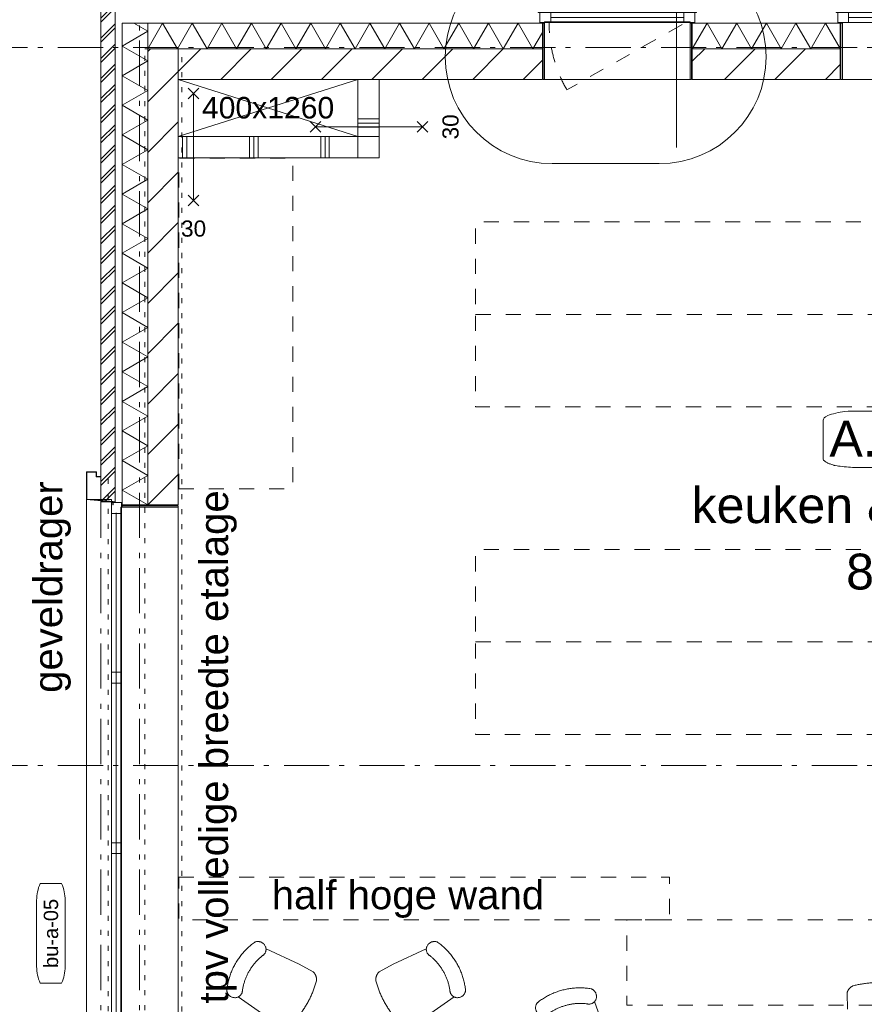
# Model space of a CAD drawing. Header units: millimetres. Extents: x -62314 to 79800, y -34032 to 28340.
# Tile 7 of 256: x -17216 to -11289, y 13598 to 20510. Entities that reach past the tile are written whole.
import ezdxf
from ezdxf.enums import TextEntityAlignment as Align

# ---------------------------------------------------------------- set-up
doc = ezdxf.new("R2010")
doc.units = ezdxf.units.MM
doc.header["$LTSCALE"] = 508
doc.header["$PDMODE"] = 1
doc.header["$PDSIZE"] = -2
for name, pattern in [('Dash Style-1', [0.41664, 0.20828, -0.20836]), ('Dash Style-5', [0.20828, 0.069425, -0.138855]), ('Dash Style-6', [1.04164, 0.625, -0.20828, 0.06943, -0.13893])]:
    doc.linetypes.add(name, pattern=pattern)
doc.layers.get('0').update_dxf_attribs({"lineweight": 0})
doc.layers.get('DEFPOINTS').update_dxf_attribs({"lineweight": 0})
for name, color, linetype, lineweight in [('(00) tekening-lijn draairichting', 7, 'Dash Style-1', 0), ('(00) tekening-merk kozijn', 40, 'Continuous', 0), ('(00) tekening-stramien-algemeen', 7, 'Dash Style-6', 0), ('(00) tekening-verwijzing', 33, 'Fence_Line', 0), ('(00) tekst-algemeen', 8, 'Continuous', 0), ('(00) tekst-klein', 8, 'Continuous', 0), ('(00) tekst-ruimtenummer-algemeen', 8, 'Continuous', 0), ('(00) tekst-ruimtenummer-gradering', 8, 'Continuous', 0), ('(04) bouwaanvraag-brandweer-WBDBO', 142, 'Dash Style-1', 0), ('(21) buitenwanden-X baksteen_metselwerk', 92, 'Continuous', 0), ('(22) binnenwanden-X kalkzandsteen', 1, 'Continuous', 0), ('(22) binnenwanden-X metal stud _', 92, 'Continuous', 0), ('(28) hoofddraagconstructie-bovenliggend', 1, 'Dash Style-5', 0), ('(42) binnenwandafwerkingen-R plaatmateriaal algemeen', 12, 'Continuous', 0), ('(8_) losse inventaris-(82) interieur', 1, 'Dash Style-1', 0), ('(__) constructies_materialen-K isolatie', 8, 'Continuous', 0), ('(__) constructies_materialen-Xh2 staalproducten', 1, 'Continuous', 0), ('Dimension', 7, 'Continuous', 0), ('None', 7, 'Continuous', 0)]:
    doc.layers.add(name, color=color, linetype=linetype, lineweight=lineweight)
doc.styles.add('Arial', font='Arial')
doc.styles.add('Arial Italic (italic)', font='Arial Italic')
doc.styles.add('Helvetica', font='Helvetica')
doc.linetypes.add('Fence_Line', pattern='A,0,[1,Fence_Line.shx,S=0.19685,R=0,X=0,Y=-0.441942],-5', length=5)
doc.dimstyles.new('KE __', dxfattribs={"dimtxt": 151.308594, "dimasz": 50.074463, "dimexe": 125, "dimexo": 500, "dimgap": 25, "dimtad": 1, "dimdec": 1, "dimtxsty": 'Helvetica', "dimblk": 'DOT', "dimblk1": 'DOT', "dimblk2": 'DOT', "dimcen": 0, "dimdle": 100, "dimazin": 0, "dimtfac": 0.8, "dimtdec": 1, "dimtix": 1, "dimtmove": 0, "dimatfit": 0, "dimldrblk": 'DOT', "dimfxl": 150, "dimfxlon": 1, "dimfrac": 2, "dimtolj": 1, "dimarcsym": 0})
pattern_1 = [(45, (163395.98, 42314.6), (-176.7767, 176.7767), [])]

# ---------------------------------------------------------------- blocks, each defined once
blk = doc.blocks.new('00-merk kozijn')
at = {"layer": '(00) tekening-merk kozijn', "color": 2, "lineweight": 0, "transparency": 33554687, "flags": 128}
blk.add_lwpolyline([(233.3, 50, 0.105357), (349.4, 74.7), (350, 75), (350, 225), (349.4, 225.3, 0.105357), (233.3, 250), (-233.3, 250, 0.105357), (-349.4, 225.3), (-350, 225), (-350, 75), (-349.4, 74.7, 0.105357), (-233.3, 50)], format="xyb", close=True, dxfattribs=at)
at = {"layer": 'None', "color": 7, "linetype": 'Continuous', "lineweight": 0, "transparency": 33554687}
blk.add_point((0, 0), dxfattribs=at)
at = {"layer": '(00) tekening-merk kozijn', "color": 2, "transparency": 33554687, "style": 'Arial'}
blk.add_attdef('MERK', text='', height=100.7, dxfattribs=at).set_placement((0, 149.9), align=Align.MIDDLE_CENTER)
blk = doc.blocks.new('zetwerk omlijsting')
at = {"layer": '(__) constructies_materialen-Xh2 staalproducten', "color": 3, "lineweight": 0, "transparency": 33554687, "flags": 128}
for points in [[(21.2, -175), (5, 10.7), (-17, 10.7), (-17, 12.7), (6.8, 12.7), (23.1, -173)], [(213, -107.3), (213, -173), (23.1, -173), (21.2, -175), (215, -175), (215, -105.3), (183, -105.2), (183, -74.8), (181, -74.8), (181, -107.2)]]:
    blk.add_lwpolyline(points, close=True, dxfattribs=at)
blk = doc.blocks.new('kozijn aansluiting-hoek met lijst metselwerk')
at = {"layer": '(42) binnenwandafwerkingen-R plaatmateriaal algemeen', "color": 17, "lineweight": 0, "transparency": 33554687, "flags": 128}
blk.add_lwpolyline([(-32, 469), (-22, 469), (-22, 75), (-32, 75)], close=True, dxfattribs=at)
at = {"layer": 'None', "color": 17, "lineweight": 0, "transparency": 33554687}
blk.add_line((-17, 255), (-17, 469), dxfattribs=at)
at = {"layer": 'None', "color": 17, "lineweight": 0, "transparency": 33554687, "flags": 128}
blk.add_lwpolyline([(-76, 70), (0, 70), (0, 0), (-76, 0)], close=True, dxfattribs=at)
at = {"layer": 'None', "color": 7, "linetype": 'Continuous', "lineweight": 0, "transparency": 33554687}
for p in [(0, 0), (5, 0)]:
    blk.add_point(p, dxfattribs=at)
at = {"layer": 'None', "color": 17, "transparency": 33554687}
blk.add_blockref('zetwerk omlijsting', (0, 0), dxfattribs=at)
blk = doc.blocks.new('Group-2-1')
at = {"layer": '(00) tekening-lijn draairichting', "color": 17, "lineweight": 0, "transparency": 33554687, "flags": 128}
blk.add_lwpolyline([(75.9, 399.1), (1196.8, 399.1, -0.133609), (1046.6, -151.9), (76, 399)], format="xyb", dxfattribs=at)
at = {"layer": 'None', "color": 17, "lineweight": 0, "transparency": 33554687}
blk.add_line((152, 436.5), (5984, 436.5), dxfattribs=at)
at = {"layer": 'None', "color": 17, "lineweight": 0, "transparency": 33554687, "flags": 128}
for points in [[(-16.2, 644), (6076.2, 644), (6076.2, 469), (-16.2, 469)], [(152, 469), (152, 399), (76, 399), (76, 469)], [(5979, 469), (5979, 399), (81, 399), (81, 469)], [(1196.8, 469), (1196.8, 399), (1120.8, 399), (1120.8, 469)], [(1272.8, 469), (1272.8, 399), (1196.8, 399), (1196.8, 469)], [(2469.6, 469), (2469.6, 399), (2393.6, 399), (2393.6, 469)], [(3666.4, 469), (3666.4, 399), (3590.4, 399), (3590.4, 469)], [(4863.2, 469), (4863.2, 399), (4787.2, 399), (4787.2, 469)], [(37, 404), (6023, 404), (6023, 0), (37, 0)]]:
    blk.add_lwpolyline(points, close=True, dxfattribs=at)
at = {"layer": '(00) tekst-algemeen', "color": 17, "transparency": 33554687}
ref = blk.add_blockref('00-merk kozijn', (3030, 744), dxfattribs=dict(at, xscale=-1))
ref.add_attrib('MERK', 'bu-a-05', dxfattribs={"layer": '(00) tekening-merk kozijn', "color": 2, "transparency": 33554687, "height": 100.69, "style": 'Arial'}).set_placement((3030, 893.9), align=Align.MIDDLE_CENTER)
at = {"layer": 'None', "color": 17, "transparency": 33554687, "rotation": 180}
blk.add_blockref('kozijn aansluiting-hoek met lijst metselwerk', (5, 469), dxfattribs=at)
at = {"layer": 'None', "color": 17, "transparency": 33554687, "xscale": -1, "rotation": 180}
blk.add_blockref('kozijn aansluiting-hoek met lijst metselwerk', (6055, 469), dxfattribs=at)
blk = doc.blocks.new('bu-a-05')
at = {"layer": 'None', "color": 17, "transparency": 33554687}
blk.add_blockref('Group-2-1', (0, 0), dxfattribs=at)
at = {"layer": 'None', "color": 17, "transparency": 33554687, "rotation": 180}
blk.add_blockref('kozijn aansluiting-hoek met lijst metselwerk', (5, 469), dxfattribs=at)
at = {"layer": 'None', "color": 17, "transparency": 33554687, "xscale": -1, "rotation": 180}
blk.add_blockref('kozijn aansluiting-hoek met lijst metselwerk', (6055, 469), dxfattribs=at)
blk = doc.blocks.new('Group-11-1')
at = {"layer": '(8_) losse inventaris-(82) interieur', "color": 17, "linetype": 'Continuous', "lineweight": 0, "transparency": 33554687}
for points in [[(-178650.7, -28435.7), (-178883.7, -28328.1)], [(-177991.7, -28435.7), (-177758.7, -28328.1)], [(-178552.2, -28489.6), (-178650.7, -28435.7)], [(-178090.2, -28489.6), (-177991.7, -28435.7)], [(-178868.4, -28812.9), (-179078.1, -28664.9)], [(-177774, -28812.9), (-177564.3, -28664.9)], [(-174806.3, -28637.7), (-174803.7, -28749.9)], [(-176492.4, -28939.9), (-176578.4, -28698.1)]]:
    blk.add_lwpolyline(points, dxfattribs=at)
for points, weights in [([(-179158.9, -28616.9), (-179143.7, -28481), (-179075.7, -28363.3), (-178965.6, -28282.1)], [1, 0.948183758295, 0.948183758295, 1]), ([(-178965.6, -28282.1), (-178873, -28233.7), (-178818.8, -28325.4), (-178909.8, -28376.4)], [1, 0.342539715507, 0.342539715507, 1]), ([(-177732.5, -28376.4), (-177823.6, -28325.4), (-177769.4, -28233.7), (-177676.8, -28282.1)], [1, 0.342539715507, 0.342539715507, 1]), ([(-177676.8, -28282.1), (-177566.7, -28363.3), (-177498.7, -28481), (-177483.5, -28616.9)], [1, 0.948183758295, 0.948183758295, 1]), ([(-179049.3, -28618.1), (-179034.2, -28521.7), (-178985.7, -28437.7), (-178909.8, -28376.4)], [1, 0.958646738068, 0.958646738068, 1]), ([(-177732.5, -28376.4), (-177656.7, -28437.7), (-177608.1, -28521.7), (-177593, -28618.1)], [1, 0.958646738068, 0.958646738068, 1]), ([(-178552.2, -28489.6), (-178535, -28506.2), (-178526.8, -28528.4), (-178529.5, -28551.4)], [1, 0.92980301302, 0.92980301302, 1]), ([(-178112.9, -28551.4), (-178115.6, -28528.4), (-178107.4, -28506.2), (-178090.2, -28489.6)], [1, 0.92980301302, 0.92980301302, 1]), ([(-179049.3, -28618.1), (-179048, -28722.4), (-179154.6, -28721.3), (-179158.9, -28616.9)], [1, 0.342539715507, 0.342539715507, 1]), ([(-178529.5, -28551.4), (-178561.3, -28668.7), (-178622, -28773.7), (-178707.7, -28859.9)], [1, 0.979510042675, 0.979510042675, 1]), ([(-177934.7, -28859.9), (-178020.4, -28773.7), (-178081.1, -28668.7), (-178112.9, -28551.4)], [1, 0.979510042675, 0.979510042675, 1]), ([(-177483.5, -28616.9), (-177487.8, -28721.3), (-177594.4, -28722.4), (-177593, -28618.1)], [1, 0.342539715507, 0.342539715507, 1]), ([(-176602.8, -28607.4), (-176737.9, -28585.4), (-176869.5, -28619.2), (-176977.3, -28703.4)], [1, 0.948183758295, 0.948183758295, 1]), ([(-176631.3, -28713.2), (-176531.1, -28742.6), (-176503.5, -28639.7), (-176602.8, -28607.4)], [1, 0.342539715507, 0.342539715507, 1]), ([(-174764.1, -28587.2), (-174785.4, -28596.4), (-174800.5, -28614.5), (-174806.3, -28637.7)], [1, 0.92980301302, 0.92980301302, 1]), ([(-174407.9, -28587.2), (-174525.4, -28556.1), (-174646.6, -28556.1), (-174764.1, -28587.2)], [1, 0.979510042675, 0.979510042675, 1]), ([(-176977.3, -28703.4), (-177048.9, -28779.4), (-176975.2, -28856.4), (-176901.5, -28782.4)], [1, 0.342539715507, 0.342539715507, 1]), ([(-176631.3, -28713.2), (-176728.1, -28701.8), (-176822.1, -28725.8), (-176901.5, -28782.4)], [1, 0.958646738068, 0.958646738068, 1])]:
    blk.add_rational_spline(points, weights, degree=3, dxfattribs=at)
blk = doc.blocks.new('Group-12-1')
at = {"layer": '(8_) losse inventaris-(82) interieur', "color": 17, "lineweight": 0, "transparency": 33554687, "flags": 128}
for points in [[(-179496.4, -25098.3), (-179496.4, -22776.5), (-178696.4, -22776.5), (-178696.4, -25098.3)], [(-177412.9, -23873.2), (-174512.9, -23873.2), (-174512.9, -24523.2), (-177412.9, -24523.2)], [(-177412.9, -26173.2), (-174512.9, -26173.2), (-174512.9, -26823.2), (-177412.9, -26823.2)], [(-179496.4, -27823.2), (-176052.3, -27823.2), (-176052.3, -28123.2), (-179496.4, -28123.2)], [(-176352.3, -28123.2), (-172081.5, -28123.2), (-172081.5, -28723.2), (-176352.3, -28723.2)]]:
    blk.add_lwpolyline(points, close=True, dxfattribs=at)
for points in [[(-174512.9, -23873.2), (-174512.9, -23223.2), (-177412.9, -23223.2), (-177412.9, -23873.2)], [(-174512.9, -26173.2), (-174512.9, -25523.2), (-177412.9, -25523.2), (-177412.9, -26173.2)]]:
    blk.add_lwpolyline(points, dxfattribs=at)
at = {"layer": 'None', "color": 17, "linetype": 'Continuous', "lineweight": 0, "transparency": 33554687, "flags": 128}
blk.add_lwpolyline([(-177497.9, -22223.2), (-177497.9, -22223.2), (-177497.9, -22223.2), (-177497.9, -22223.2), (-177497.9, -22223.3), (-177497.9, -22223.3), (-177497.9, -22223.3), (-177497.9, -22223.3), (-177497.9, -22223.3), (-177497.9, -22223.3), (-177497.9, -22223.3), (-177497.9, -22223.3), (-177497.9, -22223.3), (-177497.9, -22223.3), (-177497.9, -22223.3), (-177497.9, -22223.3), (-177497.9, -22223.3), (-177497.9, -22223.3), (-177497.9, -22223.3), (-177497.9, -22223.3), (-177497.9, -22223.3), (-177498, -22223.3), (-177498, -22223.3), (-177498, -22223.3), (-177498, -22223.3), (-177498, -22223.3), (-177498, -22223.3), (-177498, -22223.3), (-177498, -22223.3), (-177498, -22223.2), (-177498, -22223.2), (-177498, -22223.2), (-177498, -22223.2), (-177498, -22223.2), (-177498, -22223.2), (-177498, -22223.2), (-177498, -22223.2), (-177498, -22223.2), (-177498, -22223.2), (-177498, -22223.2), (-177498, -22223.2), (-177498, -22223.2), (-177498, -22223.2), (-177498, -22223.2), (-177497.9, -22223.2), (-177497.9, -22223.2), (-177497.9, -22223.2), (-177497.9, -22223.2), (-177497.9, -22223.2), (-177497.9, -22223.2), (-177497.9, -22223.2), (-177497.9, -22223.2), (-177497.9, -22223.2), (-177497.9, -22223.2), (-177497.9, -22223.2), (-177497.9, -22223.2), (-177497.9, -22223.2), (-177497.9, -22223.2), (-177497.9, -22223.2), (-177497.9, -22223.2), (-177497.9, -22223.2), (-177497.9, -22223.2), (-177497.9, -22223.2), (-177497.9, -22223.2)], close=True, dxfattribs=at)
blk.add_lwpolyline([(-177497.9, -22223.2), (-177497.9, -22223.2), (-177497.9, -22223.2), (-177497.9, -22223.2), (-177497.9, -22223.3), (-177497.9, -22223.3), (-177497.9, -22223.3), (-177497.9, -22223.3), (-177497.9, -22223.3), (-177497.9, -22223.3), (-177497.9, -22223.3), (-177497.9, -22223.3), (-177497.9, -22223.3), (-177497.9, -22223.3), (-177497.9, -22223.3), (-177497.9, -22223.3), (-177497.9, -22223.3), (-177497.9, -22223.3), (-177497.9, -22223.3), (-177497.9, -22223.3), (-177497.9, -22223.3), (-177498, -22223.3), (-177498, -22223.3), (-177498, -22223.3), (-177498, -22223.3), (-177498, -22223.3), (-177498, -22223.3), (-177498, -22223.3), (-177498, -22223.3), (-177498, -22223.2), (-177498, -22223.2), (-177498, -22223.2), (-177498, -22223.2), (-177498, -22223.2), (-177498, -22223.2), (-177498, -22223.2), (-177498, -22223.2), (-177498, -22223.2), (-177498, -22223.2), (-177498, -22223.2), (-177498, -22223.2), (-177498, -22223.2), (-177498, -22223.2), (-177498, -22223.2), (-177497.9, -22223.2), (-177497.9, -22223.2), (-177497.9, -22223.2), (-177497.9, -22223.2), (-177497.9, -22223.2), (-177497.9, -22223.2), (-177497.9, -22223.2), (-177497.9, -22223.2), (-177497.9, -22223.2), (-177497.9, -22223.2), (-177497.9, -22223.2), (-177497.9, -22223.2), (-177497.9, -22223.2), (-177497.9, -22223.2), (-177497.9, -22223.2), (-177497.9, -22223.2), (-177497.9, -22223.2), (-177497.9, -22223.2), (-177497.9, -22223.2), (-177497.9, -22223.2)], close=True, dxfattribs=at)
at = {"layer": 'None', "color": 17, "transparency": 33554687}
blk.add_blockref('Group-11-1', (0, 0), dxfattribs=at)
at = {"layer": '(8_) losse inventaris-(82) interieur', "color": 17, "transparency": 33554687, "insert": (-178843.5, -27847.7), "char_height": 201.745, "attachment_point": 1, "line_spacing_factor": 0.834288, "style": 'Helvetica'}
blk.add_mtext('half hoge wand', dxfattribs=at)
blk = doc.blocks.new('(00)-1-ruimtenummer-200')
at = {"layer": '(00) tekst-ruimtenummer-algemeen', "color": 17, "lineweight": 0, "transparency": 33554687}
blk.add_open_spline([(433.3, 618), (491.4, 618), (591.9, 600.3), (650, 569.8), (650, 420.4), (650, 271.1), (591.9, 240.5), (491.4, 222.9), (0, 222.9), (-491.4, 222.9), (-591.9, 240.5), (-650, 271.1), (-650, 420.4), (-650, 569.8), (-591.9, 600.3), (-491.4, 618), (-14.5, 618), (433.3, 618)], degree=2, knots=[0, 0, 0, 0.013296, 0.026591, 0.039887, 0.251662, 0.264958, 0.278253, 0.291549, 0.503324, 0.51662, 0.529915, 0.543211, 0.754986, 0.768281, 0.781577, 0.794873, 1, 1, 1], dxfattribs=at)
at = {"layer": 'None', "color": 7, "linetype": 'Continuous', "lineweight": 0}
blk.add_point((0, 0), dxfattribs=at)
at = {"layer": '(00) tekst-ruimtenummer-algemeen', "color": 17, "transparency": 33554687, "style": 'Arial'}
for tag, p in [('nummer', (0, 222.9)), ('naam', (0, -243.4)), ('oppervlak', (0, -709.7))]:
    blk.add_attdef(tag, text='', height=251.7, dxfattribs=at).set_placement(p, align=Align.BOTTOM_CENTER)
at = {"layer": '(00) tekst-ruimtenummer-gradering', "color": 17, "transparency": 33554687, "style": 'Arial Italic (italic)'}
blk.add_attdef('personen', text='', height=251.7, dxfattribs=at).set_placement((0, -875.5), align=Align.TOP_CENTER)
at = {"layer": 'None', "color": 0, "flags": 1}
blk.add_attdef('klasse', (-1353.2, -1667.8), '', height=251.7, dxfattribs=at)
blk = doc.blocks.new('Group-15-1')
at = {"layer": 'None', "color": 17, "transparency": 33554687}
blk.add_blockref('Group-12-1', (0, 0), dxfattribs=at)
ref = blk.add_blockref('(00)-1-ruimtenummer-200', (-174324.1, -25170.4), dxfattribs=at)
ref.add_attrib('nummer', 'A.1.20e', dxfattribs={"layer": '(00) tekst-ruimtenummer-algemeen', "color": 17, "transparency": 33554687, "height": 251.72, "style": 'Arial'}).set_placement((-174324.1, -24947.5), align=Align.BOTTOM_CENTER)
ref.add_attrib('naam', 'keuken & restaurant', dxfattribs={"layer": '(00) tekst-ruimtenummer-algemeen', "color": 17, "transparency": 33554687, "height": 251.722, "style": 'Arial'}).set_placement((-174324.1, -25413.8), align=Align.BOTTOM_CENTER)
ref.add_attrib('oppervlak', '88 m2', dxfattribs={"layer": '(00) tekst-ruimtenummer-algemeen', "color": 17, "transparency": 33554687, "height": 251.72, "style": 'Arial'}).set_placement((-174324.1, -25880.1), align=Align.BOTTOM_CENTER)
blk = doc.blocks.new('Isolatie Object')
at = {"layer": '(__) constructies_materialen-K isolatie', "color": 2, "lineweight": 0, "transparency": 33554687, "flags": 128}
blk.add_lwpolyline([(0, 90), (3382, 90), (3382, -90), (0, -90)], close=True, dxfattribs=at)
blk.add_lwpolyline([(0, -90), (103.9, 90), (207.8, -90), (207.8, -90), (311.8, 90), (415.7, -90), (415.7, -90), (519.6, 90), (623.5, -90), (623.5, -90), (727.5, 90), (831.4, -90), (831.4, -90), (935.3, 90), (1039.2, -90), (1039.2, -90), (1143.2, 90), (1247.1, -90), (1247.1, -90), (1351, 90), (1454.9, -90), (1454.9, -90), (1558.8, 90), (1662.8, -90), (1662.8, -90), (1766.7, 90), (1870.6, -90), (1870.6, -90), (1974.5, 90), (2078.5, -90), (2078.5, -90), (2182.4, 90), (2286.3, -90), (2286.3, -90), (2390.2, 90), (2494.2, -90), (2494.2, -90), (2598.1, 90), (2702, -90), (2702, -90), (2805.9, 90), (2909.9, -90), (2909.9, -90), (3013.8, 90), (3117.7, -90), (3117.7, -90), (3221.6, 90), (3325.5, -90), (3382, 7.8)], dxfattribs=at)
blk = doc.blocks.new('Isolatie Object-1')
at = {"layer": '(__) constructies_materialen-K isolatie', "color": 2, "lineweight": 0, "transparency": 33554687, "flags": 128}
blk.add_lwpolyline([(0, 90), (2769, 90), (2769, -90), (0, -90)], close=True, dxfattribs=at)
blk.add_lwpolyline([(0, -90), (103.9, 90), (207.8, -90), (207.8, -90), (311.8, 90), (415.7, -90), (415.7, -90), (519.6, 90), (623.5, -90), (623.5, -90), (727.5, 90), (831.4, -90), (831.4, -90), (935.3, 90), (1039.2, -90), (1039.2, -90), (1143.2, 90), (1247.1, -90), (1247.1, -90), (1351, 90), (1454.9, -90), (1454.9, -90), (1558.8, 90), (1662.8, -90), (1662.8, -90), (1766.7, 90), (1870.6, -90), (1870.6, -90), (1974.5, 90), (2078.5, -90), (2078.5, -90), (2182.4, 90), (2286.3, -90), (2286.3, -90), (2390.2, 90), (2494.2, -90), (2494.2, -90), (2598.1, 90), (2702, -90), (2769, 26)], dxfattribs=at)
blk = doc.blocks.new('Group-29-1')
at = {"layer": '(04) bouwaanvraag-brandweer-WBDBO', "color": 1, "lineweight": 0, "transparency": 33554687}
for p, q in [((37.5, 412.5), (-37.5, 337.5)), ((37.5, 337.5), (-37.5, 412.5))]:
    blk.add_line(p, q, dxfattribs=at)
blk = doc.blocks.new('Group-30-1')
at = {"layer": '(04) bouwaanvraag-brandweer-WBDBO', "color": 1, "lineweight": 0, "transparency": 33554687}
for p, q in [((37.5, -412.5), (-37.5, -337.5)), ((37.5, -337.5), (-37.5, -412.5))]:
    blk.add_line(p, q, dxfattribs=at)
blk = doc.blocks.new('brand-30 wbdbo')
at = {"layer": '(04) bouwaanvraag-brandweer-WBDBO', "color": 1, "linetype": 'Continuous', "lineweight": 0, "transparency": 33554687}
blk.add_line((0, 375), (0, -375), dxfattribs=at)
at = {"layer": 'None', "color": 7, "linetype": 'Continuous', "lineweight": 0, "transparency": 33554687}
blk.add_point((0, 0), dxfattribs=at)
at = {"layer": '(04) bouwaanvraag-brandweer-WBDBO', "color": 1, "transparency": 33554687}
for name in ['Group-29-1', 'Group-30-1']:
    blk.add_blockref(name, (0, 0), dxfattribs=at)
at = {"layer": '(04) bouwaanvraag-brandweer-WBDBO', "color": 1, "transparency": 33554687, "insert": (0, -630.6), "char_height": 113.27, "attachment_point": 8, "line_spacing_factor": 0.962448, "style": 'Arial'}
blk.add_mtext('30', dxfattribs=at)
blk = doc.blocks.new('Group-50-1')
at = {"layer": 'None', "color": 17, "lineweight": 0, "transparency": 33554687}
for p, q in [((-179499.3, -22223.2), (-178239.3, -22623.2)), ((-178239.3, -22223.2), (-179499.3, -22623.2))]:
    blk.add_line(p, q, dxfattribs=at)
blk = doc.blocks.new('Group-52-1')
at = {"layer": '(28) hoofddraagconstructie-bovenliggend', "color": 2, "lineweight": 0, "transparency": 33554687, "flags": 128}
blk.add_lwpolyline([(249.6, 15530.5), (509.6, 15530.5), (509.6, -122.5), (249.6, -122.5)], close=True, dxfattribs=at)
blk = doc.blocks.new('constructie laagbouw basis-blok a')
at = {"layer": 'None', "color": 17, "transparency": 33554687}
blk.add_blockref('Group-52-1', (0, 0), dxfattribs=at)
blk = doc.blocks.new('constructie laagbouw 01')
at = {"layer": '(28) hoofddraagconstructie-bovenliggend', "color": 2, "lineweight": 0, "transparency": 33554687}
blk.add_line((-19919.9, -1581.5), (-19919.9, 4830.9), dxfattribs=at)
at = {"layer": '(00) tekst-klein', "color": 17, "transparency": 33554687, "insert": (-20444.4, 4041.8), "char_height": 201.377, "attachment_point": 2, "rotation": 90, "line_spacing_factor": 0.962448, "style": 'Arial'}
blk.add_mtext('geveldrager', dxfattribs=at)
blk = doc.blocks.new('constructie laagbouw 01 totaal')
at = {"layer": 'None', "color": 17, "transparency": 33554687}
for name, p in [('constructie laagbouw basis-blok a', (-17191.5, -7733)), ('constructie laagbouw 01', (2721, -22.5))]:
    blk.add_blockref(name, p, dxfattribs=at)
blk = doc.blocks.new('_Dot')
at = {"color": 0, "linetype": 'ByBlock', "lineweight": -2}
blk.add_line((-0.5, 0), (-1, 0), dxfattribs=at)
at = {"color": 0, "linetype": 'ByBlock', "const_width": 0.5}
blk.add_lwpolyline([(-0.25, 0, 1), (0.25, 0, 1)], format="xyb", close=True, dxfattribs=at)
blk = doc.blocks.new('*D98')
at = {"layer": 'DEFPOINTS', "color": 0, "transparency": 33554687}
for p in [(-20866.2, 20635.4), (-16644.4, 20635.4), (-16647.3, 17125.4)]:
    blk.add_point(p, dxfattribs=at)
at = {"layer": 'Dimension', "color": 0, "lineweight": -2, "transparency": 33554687}
for p, q in [((-20716.2, 20635.4), (-20991.2, 20635.4)), ((-20866.2, 17175.4), (-20866.2, 20585.3)), ((-20716.2, 17125.4), (-20991.2, 17125.4))]:
    blk.add_line(p, q, dxfattribs=at)
at = {"layer": 'Dimension', "color": 0, "lineweight": -2, "xscale": 50.07446289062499, "yscale": 50.07446289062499, "zscale": 50.07446289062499}
for p, rotation in [((-20866.2, 20635.4), 89.99999999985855), ((-20866.2, 17125.4), 269.9999999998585)]:
    blk.add_blockref('_Dot', p, dxfattribs=dict(at, rotation=rotation))
at = {"layer": 'Dimension', "color": 0, "lineweight": 0, "transparency": 33554687, "insert": (-20966.8, 18880.4), "char_height": 151.31, "attachment_point": 5, "rotation": 90, "style": 'Helvetica'}
blk.add_mtext('\\A1;3510', dxfattribs=at)
blk = doc.blocks.new('Isolatie Object-19')
at = {"layer": '(__) constructies_materialen-K isolatie', "color": 2, "lineweight": 0, "transparency": 33554687, "flags": 128}
blk.add_lwpolyline([(0, 90), (1038, 90), (1038, -90), (0, -90)], close=True, dxfattribs=at)
blk.add_lwpolyline([(0, -90), (103.9, 90), (207.8, -90), (207.8, -90), (311.8, 90), (415.7, -90), (415.7, -90), (519.6, 90), (623.5, -90), (623.5, -90), (727.5, 90), (831.4, -90), (935.3, 90), (1038, -87.9)], dxfattribs=at)
blk = doc.blocks.new('kozijn aansluiting-hoek zonder lijst')
at = {"layer": '(42) binnenwandafwerkingen-R plaatmateriaal algemeen', "color": 17, "lineweight": 0, "transparency": 33554687, "flags": 128}
blk.add_lwpolyline([(-32, 469), (-22, 469), (-22, 75), (-32, 75)], close=True, dxfattribs=at)
at = {"layer": 'None', "color": 17, "lineweight": 0, "transparency": 33554687}
blk.add_line((-17, 255), (-17, 469), dxfattribs=at)
at = {"layer": 'None', "color": 17, "lineweight": 0, "transparency": 33554687, "flags": 128}
blk.add_lwpolyline([(-76, 70), (0, 70), (0, 0), (-76, 0)], close=True, dxfattribs=at)
at = {"layer": 'None', "color": 7, "linetype": 'Continuous', "lineweight": 0, "transparency": 33554687}
for p in [(0, 0), (12, -75)]:
    blk.add_point(p, dxfattribs=at)
blk = doc.blocks.new('bu-a-06 plt')
at = {"layer": '(00) tekening-lijn draairichting', "color": 17, "lineweight": 0, "transparency": 33554687, "flags": 128}
blk.add_lwpolyline([(909.1, -297.9, 0.12979), (1034, 175), (76, 175)], format="xyb", close=True, dxfattribs=at)
at = {"layer": 'None', "color": 17, "lineweight": 0, "transparency": 33554687}
blk.add_line((1022, 210), (88, 210), dxfattribs=at)
at = {"layer": 'None', "color": 17, "lineweight": 0, "transparency": 33554687, "flags": 128}
for points in [[(0, 320), (1110, 320), (1110, 245), (0, 245)], [(88, 245), (1022, 245), (1022, 175), (88, 175)], [(44, 180), (1066, 180), (1066, -224), (44, -224)]]:
    blk.add_lwpolyline(points, close=True, dxfattribs=at)
at = {"layer": 'None', "color": 7, "linetype": 'Continuous', "lineweight": 0, "transparency": 33554687}
blk.add_point((0, 0), dxfattribs=at)
at = {"layer": '(00) tekst-algemeen', "color": 17, "transparency": 33554687}
blk.add_blockref('00-merk kozijn', (555, 320), dxfattribs=at).add_auto_attribs({'MERK': 'bu-a-06'})
at = {"layer": 'None', "color": 17, "transparency": 33554687, "rotation": 180}
blk.add_blockref('kozijn aansluiting-hoek zonder lijst', (12, 245), dxfattribs=at)
at = {"layer": 'None', "color": 17, "transparency": 33554687, "xscale": -1, "rotation": 180}
blk.add_blockref('kozijn aansluiting-hoek zonder lijst', (1098, 245), dxfattribs=at)
blk = doc.blocks.new('bu-a-02 plt')
at = {"layer": 'None', "color": 17, "lineweight": 0, "transparency": 33554687}
blk.add_line((88, 210), (1584, 212.5), dxfattribs=at)
at = {"layer": 'None', "color": 17, "lineweight": 0, "transparency": 33554687, "flags": 128}
for points in [[(0, 320), (1660, 320), (1660, 245), (0, 245)], [(88, 245), (1584, 245), (1584, 175), (88, 175)], [(44, 175), (1616, 175), (1616, -224), (44, -224)]]:
    blk.add_lwpolyline(points, close=True, dxfattribs=at)
at = {"layer": 'None', "color": 7, "linetype": 'Continuous', "lineweight": 0, "transparency": 33554687}
blk.add_point((0, 0), dxfattribs=at)
at = {"layer": '(00) tekst-algemeen', "color": 17, "transparency": 33554687}
blk.add_blockref('00-merk kozijn', (830, 320), dxfattribs=at).add_auto_attribs({'MERK': 'bu-a-02'})
at = {"layer": 'None', "color": 17, "transparency": 33554687, "rotation": 180}
blk.add_blockref('kozijn aansluiting-hoek zonder lijst', (12, 245), dxfattribs=at)
at = {"layer": 'None', "color": 17, "transparency": 33554687, "xscale": -1, "rotation": 180}
blk.add_blockref('kozijn aansluiting-hoek zonder lijst', (1648, 245), dxfattribs=at)
blk = doc.blocks.new('*D147')
at = {"layer": 'DEFPOINTS', "color": 0, "transparency": 33554687}
for p in [(-16647.3, 17125.4), (-20866.2, 11065.4), (-16647.3, 11065.4)]:
    blk.add_point(p, dxfattribs=at)
at = {"layer": 'Dimension', "color": 0, "lineweight": -2, "transparency": 33554687}
for p, q in [((-20716.2, 17125.4), (-20991.2, 17125.4)), ((-20866.2, 17075.3), (-20866.2, 11115.4)), ((-20716.2, 11065.4), (-20991.2, 11065.4))]:
    blk.add_line(p, q, dxfattribs=at)
at = {"layer": 'Dimension', "color": 0, "lineweight": -2, "xscale": 50.07446289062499, "yscale": 50.07446289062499, "zscale": 50.07446289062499}
for p, rotation in [((-20866.2, 17125.4), 89.99999999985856), ((-20866.2, 11065.4), 269.9999999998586)]:
    blk.add_blockref('_Dot', p, dxfattribs=dict(at, rotation=rotation))
at = {"layer": 'Dimension', "color": 0, "lineweight": 0, "transparency": 33554687, "insert": (-20966.8, 14095.4), "char_height": 151.31, "attachment_point": 5, "rotation": 90, "style": 'Helvetica'}
blk.add_mtext('\\A1;6060', dxfattribs=at)
blk = doc.blocks.new('Group-162-1')
at = {"layer": '(00) tekening-verwijzing', "color": 7, "linetype": 'Continuous', "lineweight": 0, "transparency": 33554687}
blk.add_line((-176003.6, -21201.2), (-176003.6, -22701.2), dxfattribs=at)
at = {"layer": '(00) tekening-verwijzing', "color": 7, "linetype": 'Continuous', "lineweight": 0, "transparency": 33554687, "flags": 128}
blk.add_lwpolyline([(-176711, -21314.6), (-176124, -21314.6, -1), (-176124, -22814.6), (-176876, -22814.6, -1), (-176876, -21314.6)], format="xyb", close=True, dxfattribs=at)

msp = doc.modelspace()

# ---------------------------------------------------------------- hatches: boundary and pattern name
at = {"layer": '(21) buitenwanden-X baksteen_metselwerk', "linetype": 'Continuous', "lineweight": 0, "transparency": 33554687}
h = msp.add_hatch(dxfattribs=at)
h.set_pattern_fill('(__)F metselwerk 2', color=253, style=0, pattern_type=2)
h.set_pattern_definition([(45, (163395.98, 42314.6), (70.71068, -70.71068), []), (45, (163410.13, 42300.46), (70.71068, -70.71068), [])])
h.paths.add_polyline_path([(-16647.28, 20635.36), (-16547.28, 20635.36), (-16547.28, 17125.36), (-16647.28, 17125.36)])
at = {"layer": '(22) binnenwanden-X kalkzandsteen', "linetype": 'Continuous', "lineweight": 0, "transparency": 33554687}
h = msp.add_hatch(dxfattribs=at)
h.set_pattern_fill('(__)F kzs 1_100', color=253, style=0, pattern_type=2)
h.set_pattern_definition(pattern_1)
h.paths.add_polyline_path([(-16317.28, 20305.36), (-16103.28, 20305.36), (-16103.28, 17103.36), (-16317.28, 17103.36)])
h = msp.add_hatch(dxfattribs=at)
h.set_pattern_fill('(__)F kzs 1_100', color=253, style=0, pattern_type=2)
h.set_pattern_definition(pattern_1)
h.paths.add_polyline_path([(-16103.28, 20305.36), (-13548.28, 20305.36), (-13548.28, 20091.36), (-16103.28, 20091.36)])
h = msp.add_hatch(dxfattribs=at)
h.set_pattern_fill('(__)F kzs 1_100', color=253, style=0, pattern_type=2)
h.set_pattern_definition(pattern_1)
h.paths.add_polyline_path([(-12496.28, 20305.36), (-12496.28, 20091.36), (-11458.28, 20091.36), (-11458.28, 20305.36)])
at = {"layer": '(22) binnenwanden-X metal stud _', "linetype": 'Continuous', "lineweight": 0, "transparency": 33554687}
h = msp.add_hatch(dxfattribs=at)
h.set_pattern_fill('(__) metal stud-_ 1_100', color=253, style=0, pattern_type=2)
h.set_pattern_definition([(0, (163396, 42314.6), (3e-14, -500), []), (0, (163396, 42284.6), (3e-14, -500), []), (0, (163396, 42254.6), (3e-14, -500), [])])
h.paths.add_polyline_path([(-14693.28, 20091.36), (-14843.28, 20091.36), (-14843.28, 19541.36), (-14693.28, 19541.36)])
h = msp.add_hatch(dxfattribs=at)
h.set_pattern_fill('(__) metal stud-_ 1_100-1', color=8, style=0, pattern_type=2)
h.set_pattern_definition([(90, (163396, 42314.6), (500, 0), []), (90, (163426, 42314.6), (500, 0), []), (90, (163456, 42314.6), (500, 0), [])])
h.paths.add_polyline_path([(-16103.28, 19691.36), (-16103.28, 19541.36), (-14693.28, 19541.36), (-14693.28, 19691.36)])

# ---------------------------------------------------------------- linework, layer by layer
at = {"layer": '(00) tekening-stramien-algemeen', "color": 2, "lineweight": 0, "transparency": 33554687}
for p, q in [((-16647.28, 23010.29), (-16647.28, 638.19)), ((-16374.38, 23010.29), (-16374.38, 638.19)), ((57450, 20315.36), (-21063.27, 20315.36)), ((57450, 15274.85), (-21063.27, 15274.85))]:
    msp.add_line(p, q, dxfattribs=at)
at = {"layer": '(21) buitenwanden-X baksteen_metselwerk', "color": 7, "lineweight": 0, "transparency": 33554687, "flags": 128}
msp.add_lwpolyline([(-16647.28, 20635.36), (-16547.28, 20635.36), (-16547.28, 17125.36), (-16647.28, 17125.36)], close=True, dxfattribs=at)
at = {"layer": '(22) binnenwanden-X kalkzandsteen', "color": 3, "lineweight": 0, "transparency": 33554687, "flags": 128}
for points in [[(-16317.28, 20305.36), (-16103.28, 20305.36), (-16103.28, 17103.36), (-16317.28, 17103.36)], [(-16103.28, 20305.36), (-13548.28, 20305.36), (-13548.28, 20091.36), (-16103.28, 20091.36)], [(-12496.28, 20305.36), (-12496.28, 20091.36), (-11458.28, 20091.36), (-11458.28, 20305.36)]]:
    msp.add_lwpolyline(points, close=True, dxfattribs=at)
at = {"layer": '(22) binnenwanden-X metal stud _', "color": 7, "lineweight": 0, "transparency": 33554687, "flags": 128}
for points in [[(-14693.28, 20091.36), (-14843.28, 20091.36), (-14843.28, 19541.36), (-14693.28, 19541.36)], [(-16103.28, 19691.36), (-16103.28, 19541.36), (-14693.28, 19541.36), (-14693.28, 19691.36)]]:
    msp.add_lwpolyline(points, close=True, dxfattribs=at)

# ---------------------------------------------------------------- block references
at = {"layer": '(__) constructies_materialen-K isolatie', "color": 2, "rotation": 90}
msp.add_blockref('Isolatie Object', (-16407.28, 17103.36), dxfattribs=at)
at = {"layer": '(__) constructies_materialen-K isolatie', "color": 2}
for name, p in [('Isolatie Object-1', (-16317.28, 20395.36)), ('Isolatie Object-19', (-12496.28, 20395.36))]:
    msp.add_blockref(name, p, dxfattribs=at)
at = {"layer": 'None', "color": 17, "transparency": 33554687}
for name, p in [('Group-162-1', (163395.98, 42314.6)), ('bu-a-02 plt', (-11487.28, 20315.36)), ('constructie laagbouw 01 totaal', (604.57, 12507.88)), ('Group-15-1', (163395.98, 42314.6)), ('Group-50-1', (163395.98, 42314.6)), ('brand-30 wbdbo', (-15995.89, 19616.36))]:
    msp.add_blockref(name, p, dxfattribs=at)
at = {"layer": 'None', "color": 17, "transparency": 33554687, "xscale": -1}
msp.add_blockref('bu-a-06 plt', (-12467.28, 20315.36), dxfattribs=at)
at = {"layer": 'None', "color": 17, "transparency": 33554687, "rotation": 90}
for name, p in [('brand-30 wbdbo', (-14765.38, 19758.06)), ('bu-a-05', (-16103.28, 11065.36))]:
    msp.add_blockref(name, p, dxfattribs=at)

# ---------------------------------------------------------------- texts
at = {"layer": '(00) tekst-algemeen', "color": 17, "transparency": 33554687, "insert": (-15473.28, 19891.36), "char_height": 151.309, "attachment_point": 5, "line_spacing_factor": 0.834288, "style": 'Helvetica'}
msp.add_mtext('400x1260', dxfattribs=at)
at = {"layer": '(00) tekst-klein', "color": 17, "transparency": 33554687, "insert": (-15955.09, 10610.85), "char_height": 201.7448, "attachment_point": 1, "rotation": 90, "line_spacing_factor": 0.834288, "style": 'Helvetica'}
msp.add_mtext('lichtwering aanbrengen tpv volledige breedte etalage', dxfattribs=at)

# ---------------------------------------------------------------- dimensions: what is measured, and where the dimension line sits
at = {"layer": 'Dimension', "color": 17, "lineweight": 0, "transparency": 33554687}
for base, p2, picture, middle in [((-20866.17, 20635.36), (-16644.38, 20635.36), '*D98', (-20966.82, 18880.36)), ((-20866.17, 11065.36), (-16647.28, 11065.36), '*D147', (-20966.82, 14095.36))]:
    dim = msp.add_linear_dim(base=base, p1=(-16647.28, 17125.36), p2=p2, angle=90, dimstyle='KE __', override={"dimgap": 25, "dimpost": '<>', "dimtxsty": 'Helvetica', "dimtmove": 2}, dxfattribs=at)
    dim.commit()
    dim.dimension.update_dxf_attribs({"geometry": picture, "text_midpoint": middle})

doc.saveas('drawing.dxf')
